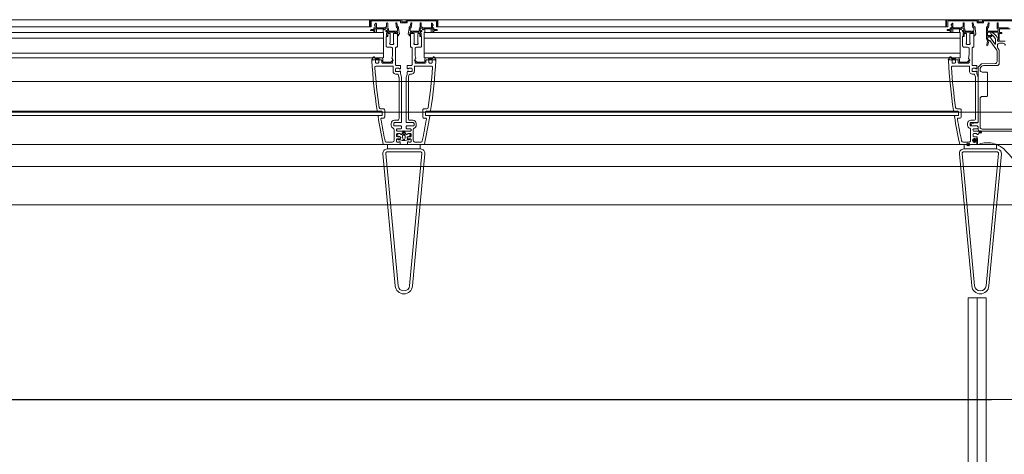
# Model space of a CAD drawing. Header units: metres. Extents: x -20.3 to 39.4, y -22.2 to 2.8.
# Tile 41 of 65: x 12.4 to 13.7, y -2 to -1.4. Entities that reach past the tile are written whole.
import ezdxf

# ---------------------------------------------------------------- set-up
doc = ezdxf.new("R2010")
doc.units = ezdxf.units.M
doc.header["$LTSCALE"] = 0.4
doc.header["$MEASUREMENT"] = 0
doc.linetypes.add('SNIT2', pattern=[0.02, 0.01, -0.002, 0.002, -0.002, 0.002, -0.002])
doc.layers.get('0').update_dxf_attribs({"color": 8, "lineweight": 9})
doc.layers.get('Defpoints').update_dxf_attribs({"color": 8, "lineweight": 9})
for name, color, linetype in [('Neubau__ GHIW - Attika', 8, 'Continuous'), ('Neubau__ GHIW- Attika Fassade', 8, 'Continuous'), ('Neubau_S-Linien _ Schraffuren.2D', 8, 'Continuous'), ('Neubau_T-Bemaßung', 8, 'Continuous')]:
    doc.layers.add(name, color=color, linetype=linetype)
doc.styles.add('ERSTELLTER_STIL_2', font='arial.ttf')
doc.dimstyles.new('ERSTELLTER_STIL__5', dxfattribs={"dimtxt": 0.0875, "dimasz": 0.059375, "dimexe": 0.18, "dimexo": 0.0625, "dimgap": 0, "dimtad": 1, "dimtih": 1, "dimtoh": 1, "dimzin": 0, "dimdsep": 46, "dimtxsty": 'ERSTELLTER_STIL_2', "dimblk": 'ARROWHEAD_6', "dimblk1": 'ARROWHEAD_6', "dimblk2": 'ARROWHEAD_6', "dimcen": 0.09, "dimclrd": 7, "dimclre": 7, "dimclrt": 7, "dimazin": 0, "dimtfac": 1, "dimtdec": 4, "dimtmove": 0, "dimatfit": 3, "dimfxl": 1, "dimtolj": 1, "dimtzin": 0, "dimarcsym": 0})

# ---------------------------------------------------------------- blocks, each defined once
blk = doc.blocks.new('ARROWHEAD_6')
at = {"color": 0, "linetype": 'Continuous', "lineweight": 0}
for p, q in [((-0.5, -0.5), (0.5, 0.5)), ((0, 0), (-1, 0))]:
    blk.add_line(p, q, dxfattribs=at)
blk = doc.blocks.new('*D266')
at = {"layer": 'Defpoints', "color": 0, "linetype": 'Continuous', "transparency": 16777216}
for p in [(13.78, -1.9338), (9.65, -2.695), (13.78, -2.695)]:
    blk.add_point(p, dxfattribs=at)
at = {"layer": 'Neubau_T-Bemaßung', "linetype": 'Continuous', "lineweight": -2, "transparency": 16777216}
for p, q in [((9.65, -2.6325), (9.65, -1.7538)), ((13.78, -2.6325), (13.78, -1.7538)), ((9.7094, -1.9338), (13.7206, -1.9338))]:
    blk.add_line(p, q, dxfattribs=at)
at = {"layer": 'Neubau_T-Bemaßung', "linetype": 'Continuous', "lineweight": -2, "transparency": 16777216, "xscale": 0.059375, "yscale": 0.059375, "zscale": 0.059375, "rotation": 180}
blk.add_blockref('ARROWHEAD_6', (9.65, -1.9338), dxfattribs=at)
at = {"layer": 'Neubau_T-Bemaßung', "linetype": 'Continuous', "lineweight": -2, "transparency": 16777216, "xscale": 0.059375, "yscale": 0.059375, "zscale": 0.059375}
blk.add_blockref('ARROWHEAD_6', (13.78, -1.9338), dxfattribs=at)
at = {"layer": 'Neubau_T-Bemaßung', "linetype": 'Continuous', "lineweight": 9, "transparency": 16777216, "insert": (11.7115, -1.889), "char_height": 0.0875, "attachment_point": 5, "style": 'ERSTELLTER_STIL_2'}
blk.add_mtext('\\A1;4.13', dxfattribs=at)

msp = doc.modelspace()

# ---------------------------------------------------------------- linework, layer by layer
at = {"linetype": 'Continuous', "lineweight": 9}
for p, q in [((12.881, -1.4272), (12.141, -1.4272)), ((12.881, -1.462), (12.881, -1.4272)), ((12.937, -1.462), (12.937, -1.4272)), ((13.677, -1.4272), (12.937, -1.4272)), ((13.677, -1.462), (13.677, -1.4272)), ((12.141, -1.4352), (12.881, -1.4352)), ((12.937, -1.4352), (13.677, -1.4352)), ((12.141, -1.456), (12.881, -1.456)), ((12.141, -1.462), (12.881, -1.462)), ((12.937, -1.456), (13.677, -1.456)), ((12.937, -1.462), (13.677, -1.462)), ((12.8755, -1.536), (12.144, -1.536)), ((13.6715, -1.536), (12.94, -1.536)), ((12.8761, -1.542), (12.1439, -1.542)), ((13.6721, -1.542), (12.9399, -1.542)), ((12.1406, -1.582), (12.8814, -1.582)), ((12.9366, -1.582), (13.6774, -1.582))]:
    msp.add_line(p, q, dxfattribs=at)
for points in [[(12.16, -1.4096), (12.8615, -1.4096), (12.8615, -1.4196), (12.16, -1.4196)], [(12.956, -1.4096), (13.6575, -1.4096), (13.6575, -1.4196), (12.956, -1.4196)], [(12.9315, -1.582), (12.8865, -1.582), (12.8865, -1.588), (12.9315, -1.588)], [(13.6825, -1.582), (13.7275, -1.582), (13.7275, -1.588), (13.6825, -1.588)]]:
    msp.add_lwpolyline(points, close=True, dxfattribs=at)
for points in [[(12.864, -1.4118, -0.41421), (12.8648, -1.4111), (12.9037, -1.4111, -0.41421), (12.9045, -1.4118), (12.9045, -1.4133, 0.41421), (12.9053, -1.4141), (12.9127, -1.4141, 0.41421), (12.9135, -1.4133), (12.9135, -1.4118, -0.41421), (12.9142, -1.4111), (12.9533, -1.4111, -0.435032), (12.954, -1.4118), (12.954, -1.4193, 0.414266), (12.9543, -1.4196), (12.9552, -1.4196, 0.414266), (12.9555, -1.4193), (12.9555, -1.4101, 0.414198), (12.955, -1.4096), (12.9123, -1.4096, 0.41416), (12.912, -1.4099), (12.912, -1.4123, -0.414266), (12.9117, -1.4126), (12.9063, -1.4126, -0.414266), (12.906, -1.4123), (12.906, -1.4099, 0.414231), (12.9057, -1.4096), (12.863, -1.4096, 0.414198), (12.8625, -1.4101), (12.8625, -1.4193, 0.414266), (12.8628, -1.4196), (12.8637, -1.4196, 0.414196), (12.864, -1.4193)], [(12.8993, -1.4143, 0.36397), (12.899, -1.4141), (12.898, -1.4141, 0.466308), (12.8978, -1.4145), (12.8988, -1.4207, 0.36397), (12.8991, -1.4209), (12.8999, -1.4209, -0.414214), (12.9002, -1.4212), (12.9002, -1.4249, -0.414214), (12.8999, -1.4252), (12.8885, -1.4252, -0.520379), (12.8876, -1.4239, 0.314283), (12.8867, -1.4204), (12.8867, -1.4144, 0.414214), (12.8864, -1.4141), (12.8855, -1.4141, 0.414214), (12.8852, -1.4144), (12.8852, -1.4194, -0.43156), (12.8848, -1.4197, 0.214707), (12.8825, -1.4206, -0.199362), (12.8822, -1.4207), (12.8713, -1.4207, -0.414214), (12.871, -1.4204), (12.871, -1.4148, 0.668179), (12.8704, -1.4146), (12.8685, -1.4165, 0.198912), (12.8685, -1.4167), (12.8685, -1.4171, 0.198912), (12.8685, -1.4173), (12.8694, -1.4181, -0.198912), (12.8695, -1.4183), (12.8695, -1.4204, -0.414214), (12.8692, -1.4207), (12.8677, -1.4207, 0.414214), (12.8674, -1.421), (12.8674, -1.4228, -0.414214), (12.8671, -1.4231), (12.864, -1.4231, 0.198912), (12.8637, -1.4232), (12.8631, -1.4238, 0.198912), (12.863, -1.4241), (12.863, -1.4243, 0.414214), (12.8633, -1.4246), (12.8671, -1.4246, -0.414214), (12.8674, -1.4249), (12.8674, -1.4259, 0.414214), (12.8677, -1.4262), (12.8686, -1.4262, 0.414214), (12.8689, -1.4259), (12.8689, -1.4225, -0.414214), (12.8692, -1.4222), (12.8813, -1.4222, -0.440334), (12.8816, -1.4225, 0.00633), (12.8816, -1.4226, 1), (12.8831, -1.4227, -2.214164), (12.8848, -1.4244, 1), (12.8848, -1.4259, 0.091944), (12.8859, -1.4256, -0.546488), (12.8867, -1.4261), (12.8867, -1.4269, -0.414214), (12.8864, -1.4272), (12.8862, -1.4272, 0.414214), (12.8852, -1.4282), (12.8852, -1.4314, 0.414214), (12.8855, -1.4317), (12.886, -1.4317, 0.267949), (12.8862, -1.4315), (12.8866, -1.4309, 0.131652), (12.8867, -1.4308), (12.8867, -1.429, -0.414214), (12.887, -1.4287), (12.8879, -1.4287, 0.414214), (12.8882, -1.4284), (12.8882, -1.427, -0.414214), (12.8885, -1.4267), (12.8961, -1.4267, -0.414214), (12.8964, -1.427), (12.8964, -1.4284, 0.414214), (12.8967, -1.4287), (12.8976, -1.4287, 0.414214), (12.8979, -1.4284), (12.8979, -1.427, -0.414214), (12.8982, -1.4267), (12.8998, -1.4267, -0.414214), (12.9001, -1.427), (12.9001, -1.4314, 0.414214), (12.9004, -1.4317), (12.9008, -1.4317), (12.9014, -1.4317, 0.414214), (12.9017, -1.4314), (12.9017, -1.4296), (12.9027, -1.4294, 0.414214), (12.9029, -1.4291), (12.9017, -1.4217), (12.9017, -1.4197, 0.414214), (12.9014, -1.4194), (12.9004, -1.4194, -0.36397), (12.9001, -1.4192)], [(12.8712, -1.4272), (12.8802, -1.4272), (12.8802, -1.4225, 0.414214), (12.8799, -1.4222), (12.8715, -1.4222, 0.414214), (12.8712, -1.4225)], [(12.9187, -1.4143, -0.36397), (12.919, -1.4141), (12.92, -1.4141, -0.466308), (12.9202, -1.4145), (12.9192, -1.4207, -0.36397), (12.9189, -1.4209), (12.9181, -1.4209, 0.414214), (12.9178, -1.4212), (12.9178, -1.4249, 0.414214), (12.9181, -1.4252), (12.9295, -1.4252, 0.520379), (12.9304, -1.4239, -0.314283), (12.9313, -1.4204), (12.9313, -1.4144, -0.414214), (12.9316, -1.4141), (12.9325, -1.4141, -0.414214), (12.9328, -1.4144), (12.9328, -1.4194, 0.43156), (12.9332, -1.4197, -0.214707), (12.9355, -1.4206, 0.199362), (12.9358, -1.4207), (12.9467, -1.4207, 0.414214), (12.947, -1.4204), (12.947, -1.4148, -0.668179), (12.9476, -1.4146), (12.9495, -1.4165, -0.198912), (12.9495, -1.4167), (12.9495, -1.4171, -0.198912), (12.9495, -1.4173), (12.9486, -1.4181, 0.198912), (12.9485, -1.4183), (12.9485, -1.4204, 0.414214), (12.9488, -1.4207), (12.9503, -1.4207, -0.414214), (12.9506, -1.421), (12.9506, -1.4228, 0.414214), (12.9509, -1.4231), (12.954, -1.4231, -0.198912), (12.9543, -1.4232), (12.9549, -1.4238, -0.198912), (12.955, -1.4241), (12.955, -1.4243, -0.414214), (12.9547, -1.4246), (12.9509, -1.4246, 0.414214), (12.9506, -1.4249), (12.9506, -1.4259, -0.414214), (12.9503, -1.4262), (12.9494, -1.4262, -0.414214), (12.9491, -1.4259), (12.9491, -1.4225, 0.414214), (12.9488, -1.4222), (12.9367, -1.4222, 0.440334), (12.9364, -1.4225, -0.00633), (12.9364, -1.4226, -1), (12.9349, -1.4227, 2.214164), (12.9332, -1.4244, -1), (12.9332, -1.4259, -0.091944), (12.9321, -1.4256, 0.546488), (12.9313, -1.4261), (12.9313, -1.4269, 0.414214), (12.9316, -1.4272), (12.9318, -1.4272, -0.414214), (12.9328, -1.4282), (12.9328, -1.4314, -0.414214), (12.9325, -1.4317), (12.932, -1.4317, -0.267949), (12.9318, -1.4315), (12.9314, -1.4309, -0.131652), (12.9313, -1.4308), (12.9313, -1.429, 0.414214), (12.931, -1.4287), (12.9301, -1.4287, -0.414214), (12.9298, -1.4284), (12.9298, -1.427, 0.414214), (12.9295, -1.4267), (12.9219, -1.4267, 0.414214), (12.9216, -1.427), (12.9216, -1.4284, -0.414214), (12.9213, -1.4287), (12.9204, -1.4287, -0.414214), (12.9201, -1.4284), (12.9201, -1.427, 0.414214), (12.9198, -1.4267), (12.9182, -1.4267, 0.414214), (12.9179, -1.427), (12.9179, -1.4314, -0.414214), (12.9176, -1.4317), (12.9172, -1.4317), (12.9166, -1.4317, -0.414214), (12.9163, -1.4314), (12.9163, -1.4296), (12.9153, -1.4294, -0.414214), (12.9151, -1.4291), (12.9163, -1.4217), (12.9163, -1.4197, -0.414214), (12.9166, -1.4194), (12.9176, -1.4194, 0.36397), (12.9179, -1.4192)], [(12.9468, -1.4272), (12.9378, -1.4272), (12.9378, -1.4225, -0.414214), (12.9381, -1.4222), (12.9465, -1.4222, -0.414214), (12.9468, -1.4225)], [(13.6953, -1.4143, 0.36397), (13.695, -1.4141), (13.694, -1.4141, 0.466308), (13.6938, -1.4145), (13.6948, -1.4207, 0.36397), (13.6951, -1.4209), (13.6959, -1.4209, -0.414214), (13.6962, -1.4212), (13.6962, -1.4249, -0.414214), (13.6959, -1.4252), (13.6845, -1.4252, -0.520379), (13.6836, -1.4239, 0.314283), (13.6827, -1.4204), (13.6827, -1.4144, 0.414214), (13.6824, -1.4141), (13.6815, -1.4141, 0.414214), (13.6812, -1.4144), (13.6812, -1.4194, -0.43156), (13.6808, -1.4197, 0.214707), (13.6785, -1.4206, -0.199362), (13.6782, -1.4207), (13.6673, -1.4207, -0.414214), (13.667, -1.4204), (13.667, -1.4148, 0.668179), (13.6664, -1.4146), (13.6645, -1.4165, 0.198912), (13.6645, -1.4167), (13.6645, -1.4171, 0.198912), (13.6645, -1.4173), (13.6654, -1.4181, -0.198912), (13.6655, -1.4183), (13.6655, -1.4204, -0.414214), (13.6652, -1.4207), (13.6637, -1.4207, 0.414214), (13.6634, -1.421), (13.6634, -1.4228, -0.414214), (13.6631, -1.4231), (13.66, -1.4231, 0.198912), (13.6597, -1.4232), (13.6591, -1.4238, 0.198912), (13.659, -1.4241), (13.659, -1.4243, 0.414214), (13.6593, -1.4246), (13.6631, -1.4246, -0.414214), (13.6634, -1.4249), (13.6634, -1.4259, 0.414214), (13.6637, -1.4262), (13.6646, -1.4262, 0.414214), (13.6649, -1.4259), (13.6649, -1.4225, -0.414214), (13.6652, -1.4222), (13.6773, -1.4222, -0.440334), (13.6776, -1.4225, 0.00633), (13.6776, -1.4226, 1), (13.6791, -1.4227, -2.214164), (13.6808, -1.4244, 1), (13.6808, -1.4259, 0.091944), (13.6819, -1.4256, -0.546488), (13.6827, -1.4261), (13.6827, -1.4269, -0.414214), (13.6824, -1.4272), (13.6822, -1.4272, 0.414214), (13.6812, -1.4282), (13.6812, -1.4314, 0.414214), (13.6815, -1.4317), (13.682, -1.4317, 0.267949), (13.6822, -1.4315), (13.6826, -1.4309, 0.131652), (13.6827, -1.4308), (13.6827, -1.429, -0.414214), (13.683, -1.4287), (13.6839, -1.4287, 0.414214), (13.6842, -1.4284), (13.6842, -1.427, -0.414214), (13.6845, -1.4267), (13.6921, -1.4267, -0.414214), (13.6924, -1.427), (13.6924, -1.4284, 0.414214), (13.6927, -1.4287), (13.6936, -1.4287, 0.414214), (13.6939, -1.4284), (13.6939, -1.427, -0.414214), (13.6942, -1.4267), (13.6958, -1.4267, -0.414214), (13.6961, -1.427), (13.6961, -1.4314, 0.414214), (13.6964, -1.4317), (13.6968, -1.4317), (13.6974, -1.4317, 0.414214), (13.6977, -1.4314), (13.6977, -1.4296), (13.6987, -1.4294, 0.414214), (13.6989, -1.4291), (13.6977, -1.4217), (13.6977, -1.4197, 0.414214), (13.6974, -1.4194), (13.6964, -1.4194, -0.36397), (13.6961, -1.4192)], [(13.6672, -1.4272), (13.6762, -1.4272), (13.6762, -1.4225, 0.414214), (13.6759, -1.4222), (13.6675, -1.4222, 0.414214), (13.6672, -1.4225)], [(12.8785, -1.4685, 0.37479), (12.8795, -1.4695), (12.8925, -1.4695, 0.466617), (12.8935, -1.4685), (12.8935, -1.4643, 0.316451), (12.8932, -1.4638, -0.368059), (12.8925, -1.4626, 0.077632), (12.8935, -1.4565), (12.8935, -1.4497, 0.437777), (12.8915, -1.4477), (12.8865, -1.4477, -0.425733), (12.8845, -1.4457), (12.8845, -1.4332, -0.410044), (12.885, -1.4327), (12.8863, -1.4327, 0.417842), (12.8868, -1.4322), (12.8868, -1.4292, -0.418216), (12.8873, -1.4287), (12.8894, -1.4287, -0.479302), (12.8899, -1.4292), (12.8899, -1.4414, -0.182596), (12.8896, -1.442, 0.659394), (12.8904, -1.4437), (12.8941, -1.4437, 0.659293), (12.8948, -1.442, -0.192313), (12.8946, -1.4414), (12.8946, -1.4292, -0.426942), (12.8951, -1.4287), (12.899, -1.4287, -0.416762), (12.9, -1.4297), (12.9, -1.4467, -0.462767), (12.899, -1.4477), (12.8985, -1.4477, 0.453913), (12.8975, -1.4487), (12.8975, -1.4717, 0.422487), (12.8985, -1.4727), (12.9033, -1.4727, -0.415821), (12.9043, -1.4737), (12.9043, -1.4763, -0.660287), (12.9026, -1.477, 0.188089), (12.9019, -1.4767), (12.8985, -1.4767, 0.413917), (12.8975, -1.4777), (12.8975, -1.4803, 0.414801), (12.8985, -1.4813), (12.9019, -1.4813, 0.190479), (12.9026, -1.481, -0.659757), (12.9043, -1.4818), (12.9043, -1.4832, 0.085911), (12.9046, -1.4851), (12.9055, -1.4874, -0.088835), (12.9058, -1.4893), (12.9058, -1.5506, -0.417164), (12.9048, -1.5517), (12.896, -1.5517, 0.429748), (12.895, -1.5527), (12.895, -1.5554, 0.421475), (12.896, -1.5563), (12.9048, -1.5563, -0.414751), (12.9058, -1.5573), (12.9058, -1.5591, -0.413482), (12.9048, -1.5601), (12.9005, -1.5601, 1.008631), (12.9005, -1.5635), (12.9082, -1.5635, -0.417863), (12.909, -1.5643), (12.909, -1.565, -0.416014), (12.9082, -1.5658), (12.9077, -1.5658, 0.314994), (12.9068, -1.5664), (12.9064, -1.5674, -0.523426), (12.9048, -1.5678), (12.9039, -1.5671, 0.176153), (12.9033, -1.5668), (12.9, -1.5668, 0.411306), (12.899, -1.5678), (12.899, -1.5703, 0.397692), (12.9, -1.5712), (12.9036, -1.5712, -0.522157), (12.9045, -1.5726), (12.9042, -1.5733, -0.311552), (12.9033, -1.574), (12.9, -1.574, 0.415288), (12.899, -1.575), (12.899, -1.5775, 0.415982), (12.9, -1.5785), (12.9016, -1.5785, 0.197523), (12.9023, -1.5782, -0.66314), (12.904, -1.5789), (12.904, -1.581, -0.413151), (12.903, -1.582), (12.8814, -1.582, -0.377135), (12.8805, -1.5812, -0.012909), (12.8733, -1.5432, -0.459439), (12.8743, -1.542), (12.878, -1.542, 0.443677), (12.879, -1.541), (12.879, -1.537, 0.418632), (12.878, -1.536), (12.873, -1.536, -0.441552), (12.872, -1.5351, -0.023167), (12.8649, -1.4661, -0.429958), (12.8659, -1.465), (12.869, -1.465, -0.443465), (12.87, -1.466), (12.87, -1.4685, 0.488079), (12.871, -1.4695), (12.8735, -1.4695, 0.412451), (12.8745, -1.4685), (12.8745, -1.466, -0.412502), (12.8755, -1.465), (12.8775, -1.465, -0.425457), (12.8785, -1.466), (12.8785, -1.4685), (12.8785, -1.4658)], [(12.9395, -1.4685, -0.37479), (12.9385, -1.4695), (12.9255, -1.4695, -0.466617), (12.9245, -1.4685), (12.9245, -1.4643, -0.316451), (12.9248, -1.4638, 0.368059), (12.9255, -1.4626, -0.077632), (12.9245, -1.4565), (12.9245, -1.4497, -0.437777), (12.9265, -1.4477), (12.9315, -1.4477, 0.425733), (12.9335, -1.4457), (12.9335, -1.4332, 0.410044), (12.933, -1.4327), (12.9317, -1.4327, -0.417842), (12.9312, -1.4322), (12.9312, -1.4292, 0.418216), (12.9307, -1.4287), (12.9286, -1.4287, 0.479302), (12.9281, -1.4292), (12.9281, -1.4414, 0.182596), (12.9284, -1.442, -0.659394), (12.9276, -1.4437), (12.9239, -1.4437, -0.659293), (12.9232, -1.442, 0.192313), (12.9234, -1.4414), (12.9234, -1.4292, 0.426942), (12.9229, -1.4287), (12.919, -1.4287, 0.416762), (12.918, -1.4297), (12.918, -1.4467, 0.462767), (12.919, -1.4477), (12.9195, -1.4477, -0.453913), (12.9205, -1.4487), (12.9205, -1.4717, -0.422487), (12.9195, -1.4727), (12.9147, -1.4727, 0.415821), (12.9137, -1.4737), (12.9137, -1.4763, 0.660287), (12.9154, -1.477, -0.188089), (12.9161, -1.4767), (12.9195, -1.4767, -0.413917), (12.9205, -1.4777), (12.9205, -1.4803, -0.414801), (12.9195, -1.4813), (12.9161, -1.4813, -0.190479), (12.9154, -1.481, 0.659757), (12.9137, -1.4818), (12.9137, -1.4832, -0.085911), (12.9134, -1.4851), (12.9125, -1.4874, 0.088835), (12.9122, -1.4893), (12.9122, -1.5506, 0.417164), (12.9132, -1.5517), (12.922, -1.5517, -0.429748), (12.923, -1.5527), (12.923, -1.5554, -0.421475), (12.922, -1.5563), (12.9132, -1.5563, 0.414751), (12.9122, -1.5573), (12.9122, -1.5591, 0.413482), (12.9132, -1.5601), (12.9175, -1.5601, -1.008631), (12.9175, -1.5635), (12.9098, -1.5635, 0.417863), (12.909, -1.5643), (12.909, -1.565, 0.416014), (12.9098, -1.5658), (12.9103, -1.5658, -0.314994), (12.9112, -1.5664), (12.9116, -1.5674, 0.523426), (12.9132, -1.5678), (12.9141, -1.5671, -0.176153), (12.9147, -1.5668), (12.918, -1.5668, -0.411306), (12.919, -1.5678), (12.919, -1.5703, -0.397692), (12.918, -1.5712), (12.9144, -1.5712, 0.522157), (12.9135, -1.5726), (12.9138, -1.5733, 0.311552), (12.9147, -1.574), (12.918, -1.574, -0.415288), (12.919, -1.575), (12.919, -1.5775, -0.415982), (12.918, -1.5785), (12.9164, -1.5785, -0.197523), (12.9157, -1.5782, 0.66314), (12.914, -1.5789), (12.914, -1.581, 0.413151), (12.915, -1.582), (12.9366, -1.582, 0.377135), (12.9375, -1.5812, 0.012909), (12.9447, -1.5432, 0.459439), (12.9437, -1.542), (12.94, -1.542, -0.443677), (12.939, -1.541), (12.939, -1.537, -0.418632), (12.94, -1.536), (12.945, -1.536, 0.441552), (12.946, -1.5351, 0.023167), (12.9531, -1.4661, 0.429958), (12.9521, -1.465), (12.949, -1.465, 0.443465), (12.948, -1.466), (12.948, -1.4685, -0.488079), (12.947, -1.4695), (12.9445, -1.4695, -0.412451), (12.9435, -1.4685), (12.9435, -1.466, 0.412502), (12.9425, -1.465), (12.9405, -1.465, 0.425457), (12.9395, -1.466), (12.9395, -1.4685), (12.9395, -1.4658)], [(13.6745, -1.4685, 0.37479), (13.6755, -1.4695), (13.6885, -1.4695, 0.466617), (13.6895, -1.4685), (13.6895, -1.4643, 0.316451), (13.6892, -1.4638, -0.368059), (13.6885, -1.4626, 0.077632), (13.6895, -1.4565), (13.6895, -1.4497, 0.437777), (13.6875, -1.4477), (13.6825, -1.4477, -0.425733), (13.6805, -1.4457), (13.6805, -1.4332, -0.410044), (13.681, -1.4327), (13.6823, -1.4327, 0.417842), (13.6828, -1.4322), (13.6828, -1.4292, -0.418216), (13.6833, -1.4287), (13.6854, -1.4287, -0.479302), (13.6859, -1.4292), (13.6859, -1.4414, -0.182596), (13.6856, -1.442, 0.659394), (13.6864, -1.4437), (13.6901, -1.4437, 0.659293), (13.6908, -1.442, -0.192313), (13.6906, -1.4414), (13.6906, -1.4292, -0.426942), (13.6911, -1.4287), (13.695, -1.4287, -0.416762), (13.696, -1.4297), (13.696, -1.4467, -0.462767), (13.695, -1.4477), (13.6945, -1.4477, 0.453913), (13.6935, -1.4487), (13.6935, -1.4717, 0.422487), (13.6945, -1.4727), (13.6993, -1.4727, -0.415821), (13.7003, -1.4737), (13.7003, -1.4763, -0.660287), (13.6986, -1.477, 0.188089), (13.6979, -1.4767), (13.6945, -1.4767, 0.413917), (13.6935, -1.4777), (13.6935, -1.4803, 0.414801), (13.6945, -1.4813), (13.6979, -1.4813, 0.190479), (13.6986, -1.481, -0.659757), (13.7003, -1.4818), (13.7003, -1.4832, 0.085911), (13.7006, -1.4851), (13.7015, -1.4874, -0.088835), (13.7018, -1.4893), (13.7018, -1.5506, -0.417164), (13.7008, -1.5517), (13.692, -1.5517, 0.429748), (13.691, -1.5527), (13.691, -1.5554, 0.421475), (13.692, -1.5563), (13.7008, -1.5563, -0.414751), (13.7018, -1.5573), (13.7018, -1.5591, -0.413482), (13.7008, -1.5601), (13.6965, -1.5601, 1.008631), (13.6965, -1.5635), (13.7042, -1.5635, -0.417863), (13.705, -1.5643), (13.705, -1.565, -0.416014), (13.7042, -1.5658), (13.7037, -1.5658, 0.314994), (13.7028, -1.5664), (13.7024, -1.5674, -0.523426), (13.7008, -1.5678), (13.6999, -1.5671, 0.176153), (13.6993, -1.5668), (13.696, -1.5668, 0.411306), (13.695, -1.5678), (13.695, -1.5703, 0.397692), (13.696, -1.5712), (13.6996, -1.5712, -0.522157), (13.7005, -1.5726), (13.7002, -1.5733, -0.311552), (13.6993, -1.574), (13.696, -1.574, 0.415288), (13.695, -1.575), (13.695, -1.5775, 0.415982), (13.696, -1.5785), (13.6976, -1.5785, 0.197523), (13.6983, -1.5782, -0.66314), (13.7, -1.5789), (13.7, -1.581, -0.413151), (13.699, -1.582), (13.6774, -1.582, -0.377135), (13.6765, -1.5812, -0.012909), (13.6693, -1.5432, -0.459439), (13.6703, -1.542), (13.674, -1.542, 0.443677), (13.675, -1.541), (13.675, -1.537, 0.418632), (13.674, -1.536), (13.669, -1.536, -0.441552), (13.668, -1.5351, -0.023167), (13.6609, -1.4661, -0.429958), (13.6619, -1.465), (13.665, -1.465, -0.443465), (13.666, -1.466), (13.666, -1.4685, 0.488079), (13.667, -1.4695), (13.6695, -1.4695, 0.412451), (13.6705, -1.4685), (13.6705, -1.466, -0.412502), (13.6715, -1.465), (13.6735, -1.465, -0.425457), (13.6745, -1.466), (13.6745, -1.4685), (13.6745, -1.4658)], [(12.8769, -1.5325, -0.357097), (12.8749, -1.5308, -0.018582), (12.869, -1.4756, -0.437311), (12.871, -1.4735), (12.8935, -1.4735, -0.354155), (12.894, -1.474), (12.894, -1.4803, 0.503498), (12.8997, -1.4846, -0.410422), (12.901, -1.4852), (12.9022, -1.4886, -0.096098), (12.9023, -1.4893), (12.9023, -1.5461, -0.418446), (12.9003, -1.5482), (12.896, -1.5482, 0.423923), (12.8915, -1.5527), (12.8915, -1.5554, 0.30563), (12.8943, -1.5595, -0.326846), (12.8955, -1.5614), (12.8955, -1.5765, -0.420467), (12.8935, -1.5785), (12.8851, -1.5785, -0.360083), (12.8831, -1.5769, -0.010309), (12.8774, -1.5467, -0.46449), (12.8784, -1.5455), (12.8805, -1.5455, 0.422028), (12.8825, -1.5435), (12.8825, -1.5345, 0.417855), (12.8805, -1.5325)], [(12.9406, -1.5325, 0.357097), (12.9426, -1.5308, 0.018582), (12.9485, -1.4756, 0.437311), (12.9465, -1.4735), (12.924, -1.4735, 0.354155), (12.9235, -1.474), (12.9235, -1.4803, -0.503498), (12.9178, -1.4846, 0.410422), (12.9165, -1.4852), (12.9153, -1.4886, 0.096098), (12.9152, -1.4893), (12.9152, -1.5461, 0.418446), (12.9172, -1.5482), (12.9215, -1.5482, -0.423923), (12.926, -1.5527), (12.926, -1.5554, -0.30563), (12.9232, -1.5595, 0.326846), (12.922, -1.5614), (12.922, -1.5765, 0.420467), (12.924, -1.5785), (12.9324, -1.5785, 0.360083), (12.9344, -1.5769, 0.010309), (12.9401, -1.5467, 0.46449), (12.9391, -1.5455), (12.937, -1.5455, -0.422028), (12.935, -1.5435), (12.935, -1.5345, -0.417855), (12.937, -1.5325)], [(13.6729, -1.5325, -0.357097), (13.6709, -1.5308, -0.018582), (13.665, -1.4756, -0.437311), (13.667, -1.4735), (13.6895, -1.4735, -0.354155), (13.69, -1.474), (13.69, -1.4803, 0.503498), (13.6957, -1.4846, -0.410422), (13.697, -1.4852), (13.6982, -1.4886, -0.096098), (13.6983, -1.4893), (13.6983, -1.5461, -0.418446), (13.6963, -1.5482), (13.692, -1.5482, 0.423923), (13.6875, -1.5527), (13.6875, -1.5554, 0.30563), (13.6903, -1.5595, -0.326846), (13.6915, -1.5614), (13.6915, -1.5765, -0.420467), (13.6895, -1.5785), (13.6811, -1.5785, -0.360083), (13.6791, -1.5769, -0.010309), (13.6734, -1.5467, -0.46449), (13.6744, -1.5455), (13.6765, -1.5455, 0.422028), (13.6785, -1.5435), (13.6785, -1.5345, 0.417855), (13.6765, -1.5325)], [(12.9, -1.5684, -0.487394), (12.9002, -1.5677), (12.9034, -1.5666, -0.52246), (12.9037, -1.5668), (12.9037, -1.5671, 0.334082), (12.9041, -1.5675), (12.9056, -1.5681, 0.41847), (12.9063, -1.5678), (12.9063, -1.5677, -0.466094), (12.9074, -1.5673), (12.9101, -1.5688, -0.206898), (12.9108, -1.5698, -0.30051), (12.9086, -1.5761, -0.205878), (12.9073, -1.5763), (12.9034, -1.5756, -0.044576), (12.9, -1.5747, -1.010522), (12.9002, -1.5742, 0.04035), (12.9032, -1.575, 0.368732), (12.9037, -1.5747), (12.9046, -1.5722, 0.416699), (12.9043, -1.5716), (12.9028, -1.571, 0.312442), (12.9022, -1.5712), (12.9021, -1.5714, -0.516551), (12.9017, -1.5713)], [(12.918, -1.5684, 0.487394), (12.9178, -1.5677), (12.9146, -1.5666, 0.52246), (12.9143, -1.5668), (12.9143, -1.5671, -0.334082), (12.9139, -1.5675), (12.9124, -1.5681, -0.41847), (12.9117, -1.5678), (12.9117, -1.5677, 0.466094), (12.9106, -1.5673), (12.9079, -1.5688, 0.206898), (12.9072, -1.5698, 0.30051), (12.9094, -1.5761, 0.205878), (12.9107, -1.5763), (12.9146, -1.5756, 0.044576), (12.918, -1.5747, 1.010522), (12.9178, -1.5742, -0.04035), (12.9148, -1.575, -0.368732), (12.9142, -1.5747), (12.9134, -1.5722, -0.416699), (12.9137, -1.5716), (12.9152, -1.571, -0.312442), (12.9158, -1.5712), (12.9159, -1.5714, 0.516551), (12.9163, -1.5713)], [(13.701, -1.5738), (13.701, -1.5817, -0.415384), (13.7007, -1.582), (13.7003, -1.582, -0.415328), (13.7, -1.5817), (13.7, -1.5783, 0.478913), (13.6997, -1.578), (13.698, -1.578, 0.28095), (13.6975, -1.5783), (13.6974, -1.5787, -0.504172), (13.697, -1.5788), (13.6943, -1.5765, -0.474097), (13.6943, -1.5758), (13.697, -1.5736, -0.515304), (13.6974, -1.5737), (13.6974, -1.574, 0.311895), (13.6979, -1.5743), (13.6997, -1.5743, 0.378916), (13.7, -1.574), (13.7, -1.5738, -0.414205), (13.7003, -1.5736), (13.7007, -1.5736, -0.414205)], [(13.6963, -1.5769), (13.6957, -1.5763, -0.468175), (13.6957, -1.576), (13.6964, -1.5753, -0.16557), (13.6966, -1.5753), (13.6995, -1.5753, -0.422712), (13.6998, -1.5755), (13.6998, -1.5767, -0.419371), (13.6995, -1.577), (13.6965, -1.577, -0.170361)], [(12.886, -1.588, 0.441677), (12.88, -1.5946), (12.8971, -1.7771, 0.911209), (12.9209, -1.7771), (12.938, -1.5946, 0.441677), (12.932, -1.588)], [(13.728, -1.588, -0.441677), (13.734, -1.5946), (13.7169, -1.7771, -0.911209), (13.6931, -1.7771), (13.676, -1.5946, -0.441677), (13.682, -1.588)], [(12.886, -1.592, 0.441677), (12.884, -1.5942), (12.901, -1.7767, 0.911209), (12.917, -1.7767), (12.934, -1.5942, 0.441677), (12.932, -1.592)], [(13.728, -1.592, -0.441677), (13.73, -1.5942), (13.713, -1.7767, -0.911209), (13.697, -1.7767), (13.68, -1.5942, -0.441677), (13.682, -1.592)]]:
    msp.add_lwpolyline(points, format="xyb", close=True, dxfattribs=at)
for points in [[(13.7492, -1.4111), (13.7103, -1.4111, 0.41421), (13.7095, -1.4118), (13.7095, -1.4133, -0.41421), (13.7087, -1.4141), (13.7013, -1.4141, -0.41421), (13.7005, -1.4133), (13.7005, -1.4118, 0.41421), (13.6997, -1.4111), (13.6607, -1.4111, 0.435032), (13.66, -1.4118), (13.66, -1.4193, -0.414266), (13.6597, -1.4196), (13.6588, -1.4196, -0.414266), (13.6585, -1.4193), (13.6585, -1.4101, -0.414198), (13.659, -1.4096), (13.7017, -1.4096, -0.41416), (13.702, -1.4099), (13.702, -1.4123, 0.414266), (13.7023, -1.4126), (13.7077, -1.4126, 0.414266), (13.708, -1.4123), (13.708, -1.4099, -0.414231), (13.7083, -1.4096), (13.751, -1.4096, -0.414198)], [(13.7623, -1.5635), (13.7048, -1.5635, -0.414233), (13.7018, -1.5605), (13.7018, -1.5573, 0.458196), (13.7008, -1.5563), (13.6933, -1.5563, -0.425196), (13.6923, -1.5554), (13.6923, -1.5543, -0.294052), (13.693, -1.5533), (13.6977, -1.5521, -0.083234), (13.6979, -1.5521), (13.7008, -1.5521, 0.414214), (13.7018, -1.5511), (13.7018, -1.4752, -0.198912), (13.7019, -1.4749), (13.7064, -1.4704), (13.7253, -1.4701, 0.409111), (13.7282, -1.4671), (13.7282, -1.4535, 0.153915), (13.7277, -1.4518), (13.7182, -1.4383), (13.7177, -1.4383, -1.037345), (13.7177, -1.4331, -0.177981), (13.718, -1.4332), (13.7249, -1.4431, 0.73323), (13.7259, -1.4428), (13.7259, -1.4365, 0.131652), (13.7256, -1.4354, 0.074313), (13.7237, -1.433), (13.7199, -1.4295, -0.208003), (13.7197, -1.4291), (13.7197, -1.4273, -0.414217), (13.7202, -1.4268), (13.7212, -1.4268, -0.180856), (13.7215, -1.4269), (13.7258, -1.4309, -0.074146), (13.7282, -1.4339), (13.7296, -1.4363), (13.7285, -1.4369), (13.7285, -1.4393), (13.7392, -1.4393, -0.416007)], [(13.7464, -1.4222), (13.7316, -1.4222, 0.411952), (13.7313, -1.4225), (13.7313, -1.4269, 0.405467), (13.7316, -1.4272), (13.7345, -1.4272, -0.361794), (13.7348, -1.4275), (13.7348, -1.4284, -0.431421), (13.7345, -1.4287), (13.7314, -1.4287, 0.409443), (13.7311, -1.429), (13.7311, -1.4387, -0.417196), (13.7306, -1.4392), (13.73, -1.4392, -0.242973), (13.7296, -1.439), (13.7287, -1.4377, -0.437958), (13.7287, -1.4373), (13.7299, -1.4366), (13.7299, -1.4346), (13.7296, -1.427, 0.393529), (13.7293, -1.4267), (13.7151, -1.4267, 0.412528), (13.7148, -1.427), (13.7148, -1.4319, 0.431182), (13.7153, -1.4321, -0.143114), (13.7176, -1.4314), (13.7201, -1.4314, -1.002327), (13.7201, -1.4329), (13.7176, -1.4329, 0.785768), (13.7163, -1.4381, -0.16492), (13.7167, -1.439), (13.7152, -1.4446, -1.017444), (13.7138, -1.4443), (13.7151, -1.4393, 0.162078), (13.715, -1.439, -0.229226), (13.7133, -1.4357), (13.7133, -1.4197, -0.415956), (13.7136, -1.4194), (13.7146, -1.4194, 0.357989), (13.7149, -1.4192), (13.7157, -1.4143, -0.363454), (13.716, -1.4141), (13.717, -1.4141, -0.466856), (13.7172, -1.4145), (13.7162, -1.4207, -0.359872), (13.7159, -1.4209), (13.7151, -1.4209, 0.405247), (13.7148, -1.4212), (13.7148, -1.4249, 0.424506), (13.7151, -1.4252), (13.7295, -1.4252, 0.402696), (13.7298, -1.4249), (13.7298, -1.4225, 0.399506), (13.7295, -1.4222), (13.7286, -1.4222, -0.408176), (13.7283, -1.4219), (13.7283, -1.4144, -0.405851), (13.7286, -1.4141), (13.7295, -1.4141, -0.420863), (13.7298, -1.4144), (13.7298, -1.4204, 0.427275), (13.7301, -1.4207), (13.7437, -1.4207, 0.439349)], [(13.7393, -1.4452, 0.414361), (13.7363, -1.4422), (13.7316, -1.4422, 0.414361), (13.7286, -1.4452), (13.7286, -1.4471, 0.153919), (13.7292, -1.4489), (13.7306, -1.4509, -0.153919), (13.7311, -1.4526), (13.7311, -1.4699, -0.414361), (13.7281, -1.4729), (13.7093, -1.4729, 0.198923), (13.7071, -1.4738), (13.7056, -1.4753, 0.198923), (13.7047, -1.4775), (13.7047, -1.479, 0.414893), (13.7077, -1.482), (13.7138, -1.482, -0.414922), (13.7147, -1.483), (13.7147, -1.5145, -0.414893), (13.7138, -1.5155), (13.7077, -1.5155, 0.414914), (13.7047, -1.5185), (13.7047, -1.5576, 0.414361), (13.7077, -1.5606), (13.7652, -1.5606, -0.414361)], [(12.8935, -1.4685), (12.8935, -1.4683, 0.41483), (12.8932, -1.468), (12.893, -1.468, -0.649364), (12.8928, -1.4675), (12.8944, -1.4653, 0.966131), (12.8941, -1.465), (12.8915, -1.4677, -0.211452), (12.8908, -1.468), (12.8805, -1.468, -0.425648), (12.88, -1.4675), (12.88, -1.4644, 0.113877), (12.8799, -1.464), (12.8791, -1.4622, 0.29295), (12.8788, -1.462), (12.8755, -1.462, 0.314536), (12.8752, -1.4622), (12.8748, -1.4633, -0.30844), (12.8745, -1.4635), (12.8698, -1.4635, -0.331647), (12.8693, -1.4629, 1.429645), (12.8659, -1.4635, -0.449515), (12.8657, -1.4639), (12.8651, -1.4639, 0.398106), (12.8648, -1.4642), (12.8648, -1.4645, 0.445537), (12.8655, -1.4651), (12.8666, -1.465), (12.8777, -1.465, -0.415519), (12.8785, -1.4658)], [(12.9245, -1.4685), (12.9245, -1.4683, -0.41483), (12.9248, -1.468), (12.925, -1.468, 0.649364), (12.9252, -1.4675), (12.9236, -1.4653, -0.966131), (12.9239, -1.465), (12.9265, -1.4677, 0.211452), (12.9272, -1.468), (12.9375, -1.468, 0.425648), (12.938, -1.4675), (12.938, -1.4644, -0.113877), (12.9381, -1.464), (12.9389, -1.4622, -0.29295), (12.9392, -1.462), (12.9425, -1.462, -0.314536), (12.9428, -1.4622), (12.9432, -1.4633, 0.30844), (12.9435, -1.4635), (12.9482, -1.4635, 0.331647), (12.9487, -1.4629, -1.429645), (12.9521, -1.4635, 0.449515), (12.9523, -1.4639), (12.9529, -1.4639, -0.398106), (12.9532, -1.4642), (12.9532, -1.4645, -0.445537), (12.9525, -1.4651), (12.9514, -1.465), (12.9403, -1.465, 0.415519), (12.9395, -1.4658)], [(13.6895, -1.4685), (13.6895, -1.4683, 0.41483), (13.6892, -1.468), (13.689, -1.468, -0.649364), (13.6888, -1.4675), (13.6904, -1.4653, 0.966131), (13.6901, -1.465), (13.6875, -1.4677, -0.211452), (13.6868, -1.468), (13.6765, -1.468, -0.425648), (13.676, -1.4675), (13.676, -1.4644, 0.113877), (13.6759, -1.464), (13.6751, -1.4622, 0.29295), (13.6748, -1.462), (13.6715, -1.462, 0.314536), (13.6712, -1.4622), (13.6708, -1.4633, -0.30844), (13.6705, -1.4635), (13.6658, -1.4635, -0.331647), (13.6653, -1.4629, 1.429645), (13.6619, -1.4635, -0.449515), (13.6617, -1.4639), (13.6611, -1.4639, 0.398106), (13.6608, -1.4642), (13.6608, -1.4645, 0.445537), (13.6615, -1.4651), (13.6626, -1.465), (13.6737, -1.465, -0.415519), (13.6745, -1.4658)]]:
    msp.add_lwpolyline(points, format="xyb", dxfattribs=at)
for points in [[(12.9108, -1.5664), (12.9072, -1.5629)], [(12.9108, -1.5629), (12.9072, -1.5664)], [(12.9072, -1.5664), (12.9108, -1.5629)], [(12.9072, -1.5629), (12.9108, -1.5664)], [(13.7032, -1.5664), (13.7068, -1.5629)], [(13.7032, -1.5629), (13.7068, -1.5664)], [(13.6865, -1.5838), (13.69, -1.5802)], [(13.6865, -1.5802), (13.69, -1.5838)], [(13.688, -3.075), (13.688, -1.7934), (13.7005, -1.7934), (13.7005, -2.975)], [(13.7005, -3.075), (13.7005, -1.7934), (13.713, -1.7934), (13.713, -3.075)]]:
    msp.add_lwpolyline(points, dxfattribs=at)
at = {"linetype": 'SNIT2', "lineweight": 9}
msp.add_lwpolyline([(13.701, -1.5735), (13.701, -1.582, -0.280115), (13.7368, -1.5875, -0.19603), (13.7721, -1.6643)], format="xyb", dxfattribs=at)
at = {"linetype": 'Continuous', "lineweight": 9}
for centre in [(12.909, -1.5646), (12.909, -1.5646), (13.705, -1.5646), (13.6882, -1.582)]:
    msp.add_circle(centre, 0.0015, dxfattribs=at)
at = {"layer": 'Neubau__ GHIW - Attika', "linetype": 'Continuous', "lineweight": 9}
msp.add_line((9.65, -1.665), (13.78, -1.665), dxfattribs=at)
at = {"layer": 'Neubau__ GHIW- Attika Fassade', "linetype": 'Continuous', "lineweight": 9}
for p, q in [((15.215, -1.4949), (-0.58, -1.4949)), ((15.215, -1.537), (0.2077, -1.537)), ((15.215, -1.612), (0.2077, -1.612))]:
    msp.add_line(p, q, dxfattribs=at)
at = {"layer": 'Neubau_S-Linien _ Schraffuren.2D', "linetype": 'Continuous', "lineweight": 15, "flags": 128}
msp.add_lwpolyline([(9.3168, -1.4789), (9.678, -1.4789), (9.678, -1.4096), (13.752, -1.4096), (13.752, -1.4789), (14.1132, -1.4789), (14.1132, -1.647), (13.752, -1.647), (13.752, -1.582), (9.678, -1.582), (9.678, -1.647), (9.3168, -1.647)], close=True, dxfattribs=at)

# ---------------------------------------------------------------- dimensions: what is measured, and where the dimension line sits
at = {"layer": 'Neubau_T-Bemaßung', "linetype": 'Continuous', "lineweight": 9}
dim = msp.add_linear_dim(base=(13.78, -1.9338), p1=(9.65, -2.695), p2=(13.78, -2.695), dimstyle='ERSTELLTER_STIL__5', override={"dimclrd": 256, "dimclre": 256, "dimclrt": 256}, dxfattribs=at)
dim.commit()
dim.dimension.update_dxf_attribs({"geometry": '*D266', "text_midpoint": (11.7115, -1.9338), "dimtype": 160})

doc.saveas('drawing.dxf')
